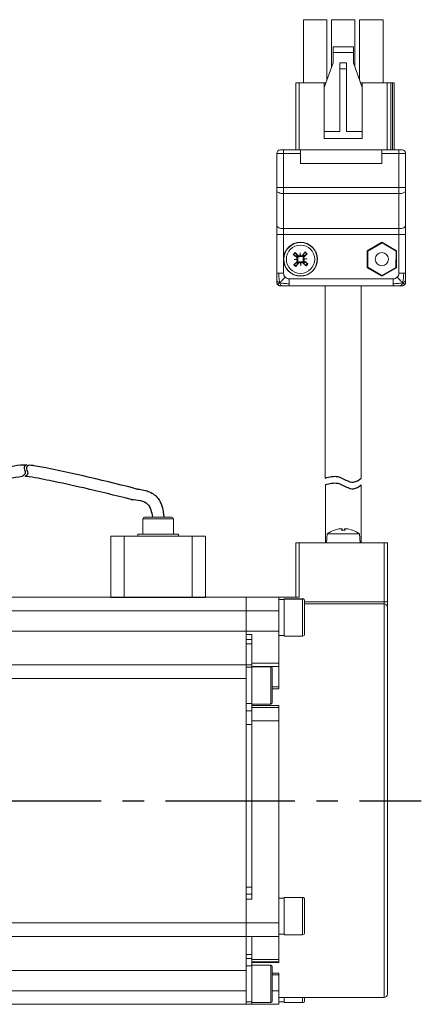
# Model space of a CAD drawing. Header units: millimetres. Extents: x -8094 to -7808, y 376 to 688.
# Tile 4 of 4: x -7868 to -7808, y 543 to 688. Entities that reach past the tile are written whole.
import ezdxf

# ---------------------------------------------------------------- set-up
doc = ezdxf.new("R2010")
doc.units = ezdxf.units.MM
doc.linetypes.add('CENTER2', pattern=[28.575, 19.05, -3.175, 3.175, -3.175])
doc.layers.add('Center', color=1, linetype='CENTER2')

msp = doc.modelspace()

# ---------------------------------------------------------------- linework, layer by layer
at = {"color": 7, "linetype": 'Continuous', "lineweight": 15}
for p, q in [((-7825.75, 678.47), (-7825.75, 687.77)), ((-7822.3, 687.77), (-7825.75, 687.77)), ((-7822.3, 678.85), (-7822.3, 687.77)), ((-7821.61, 680.79), (-7821.61, 687.77)), ((-7818.16, 687.77), (-7821.61, 687.77)), ((-7818.16, 680.79), (-7818.16, 687.77)), ((-7817.47, 678.85), (-7817.47, 687.77)), ((-7814.02, 687.77), (-7817.47, 687.77)), ((-7814.02, 678.47), (-7814.02, 687.77)), ((-7821.39, 683.77), (-7821.39, 682.92)), ((-7818.39, 683.77), (-7821.39, 683.77)), ((-7818.39, 682.92), (-7818.39, 683.77)), ((-7821.39, 682.92), (-7821.39, 681.42)), ((-7818.39, 682.92), (-7821.39, 682.92)), ((-7818.39, 681.42), (-7818.39, 682.92)), ((-7821.39, 681.42), (-7822.69, 677.77)), ((-7820.39, 681.42), (-7820.39, 680.55)), ((-7820.39, 681.42), (-7819.39, 681.42)), ((-7820.39, 671.27), (-7820.39, 680.55)), ((-7820.39, 680.55), (-7819.39, 680.55)), ((-7819.39, 680.55), (-7819.39, 681.42)), ((-7819.39, 671.27), (-7819.39, 680.55)), ((-7817.09, 677.77), (-7818.39, 681.42)), ((-7826.89, 678.47), (-7826.39, 678.47)), ((-7826.89, 668.57), (-7826.89, 678.47)), ((-7826.39, 678.47), (-7822.69, 678.47)), ((-7822.69, 678.47), (-7822.44, 678.47)), ((-7822.69, 677.77), (-7822.69, 678.47)), ((-7822.69, 677.77), (-7822.69, 671.27)), ((-7817.34, 678.47), (-7817.09, 678.47)), ((-7817.09, 678.47), (-7817.09, 677.77)), ((-7817.09, 678.47), (-7813.39, 678.47)), ((-7817.09, 677.77), (-7817.09, 671.27)), ((-7812.89, 678.47), (-7813.39, 678.47)), ((-7812.89, 668.57), (-7812.89, 678.47)), ((-7812.64, 678.47), (-7812.89, 678.47)), ((-7812.39, 678.47), (-7812.64, 678.47)), ((-7812.39, 668.57), (-7812.39, 678.47)), ((-7822.69, 671.27), (-7822.69, 670.27)), ((-7822.69, 671.27), (-7820.39, 671.27)), ((-7819.39, 671.27), (-7817.09, 671.27)), ((-7817.09, 670.27), (-7817.09, 671.27)), ((-7817.09, 670.27), (-7822.69, 670.27)), ((-7829.69, 663.04), (-7829.69, 668.07)), ((-7828.69, 668.07), (-7829.69, 668.07)), ((-7829.19, 668.57), (-7828.69, 668.57)), ((-7828.69, 668.57), (-7826.19, 668.57)), ((-7828.69, 668.57), (-7828.69, 668.07)), ((-7828.69, 663.04), (-7828.69, 668.07)), ((-7826.19, 668.07), (-7828.69, 668.07)), ((-7826.19, 668.07), (-7826.19, 668.57)), ((-7826.19, 668.57), (-7814.19, 668.57)), ((-7826.19, 666.57), (-7826.19, 668.07)), ((-7814.19, 668.57), (-7814.19, 668.07)), ((-7814.19, 668.57), (-7811.69, 668.57)), ((-7814.19, 668.07), (-7814.19, 666.57)), ((-7811.69, 668.07), (-7814.19, 668.07)), ((-7811.69, 668.07), (-7811.69, 668.57)), ((-7811.69, 668.57), (-7811.19, 668.57)), ((-7811.69, 663.04), (-7811.69, 668.07)), ((-7810.69, 668.07), (-7811.69, 668.07)), ((-7810.69, 663.04), (-7810.69, 668.07)), ((-7814.19, 666.57), (-7826.19, 666.57)), ((-7829.69, 663.04), (-7828.69, 663.04)), ((-7829.69, 657.44), (-7829.69, 662.59)), ((-7828.69, 663.04), (-7811.69, 663.04)), ((-7828.69, 663.04), (-7828.69, 662.15)), ((-7828.69, 662.15), (-7811.69, 662.15)), ((-7828.69, 656.99), (-7828.69, 662.15)), ((-7811.69, 663.04), (-7810.69, 663.04)), ((-7811.69, 662.15), (-7811.69, 663.04)), ((-7811.69, 662.15), (-7811.69, 656.99)), ((-7810.69, 657.44), (-7810.69, 662.59)), ((-7829.69, 656.1), (-7828.69, 656.1)), ((-7829.69, 650.4), (-7829.69, 656.1)), ((-7811.69, 656.99), (-7828.69, 656.99)), ((-7828.69, 656.1), (-7828.69, 656.99)), ((-7828.69, 656.1), (-7811.69, 656.1)), ((-7828.69, 650.4), (-7828.69, 656.1)), ((-7811.69, 656.99), (-7811.69, 656.1)), ((-7810.69, 656.1), (-7811.69, 656.1)), ((-7811.69, 656.1), (-7811.69, 650.4)), ((-7810.69, 650.4), (-7810.69, 656.1)), ((-7814.19, 654.97), (-7816.35, 653.72)), ((-7814.17, 654.87), (-7816.26, 653.68)), ((-7812.02, 653.72), (-7814.19, 654.97)), ((-7812.1, 653.65), (-7814.17, 654.87)), ((-7826.77, 652.77), (-7827.26, 653.16)), ((-7826.8, 652.91), (-7827.18, 653.1)), ((-7827, 653.45), (-7826.55, 653.01)), ((-7826.93, 653.38), (-7826.7, 653.02)), ((-7826.71, 652.85), (-7826.8, 652.91)), ((-7826.7, 653.02), (-7826.62, 652.94)), ((-7826.55, 653.01), (-7826.62, 652.94)), ((-7826.26, 653.03), (-7826.25, 653.43)), ((-7826.25, 653.43), (-7826.18, 653.03)), ((-7826.22, 653.06), (-7826.25, 653.43)), ((-7825.89, 653.04), (-7825.5, 653.54)), ((-7825.89, 653.04), (-7825.81, 652.99)), ((-7825.81, 652.99), (-7825.75, 653.08)), ((-7825.75, 653.08), (-7825.56, 653.46)), ((-7825.64, 652.98), (-7825.72, 652.9)), ((-7825.65, 652.83), (-7825.72, 652.9)), ((-7825.2, 653.28), (-7825.65, 652.83)), ((-7825.28, 653.21), (-7825.64, 652.98)), ((-7816.35, 653.72), (-7816.35, 651.22)), ((-7816.26, 653.68), (-7816.28, 651.28)), ((-7812.12, 651.25), (-7812.1, 653.65)), ((-7812.02, 651.22), (-7812.02, 653.72)), ((-7827.18, 651.65), (-7826.73, 652.1)), ((-7827.15, 652.41), (-7826.75, 652.47)), ((-7826.78, 652.43), (-7827.15, 652.41)), ((-7826.75, 652.4), (-7827.15, 652.41)), ((-7827.1, 651.72), (-7826.74, 651.96)), ((-7826.49, 651.89), (-7826.88, 651.39)), ((-7826.63, 651.86), (-7826.82, 651.48)), ((-7826.77, 652.77), (-7826.71, 652.85)), ((-7826.74, 651.96), (-7826.66, 652.03)), ((-7826.73, 652.1), (-7826.66, 652.03)), ((-7826.57, 651.95), (-7826.63, 651.86)), ((-7826.49, 651.89), (-7826.57, 651.95)), ((-7826.13, 651.51), (-7826.2, 651.9)), ((-7826.16, 651.88), (-7826.13, 651.51)), ((-7826.12, 651.91), (-7826.13, 651.51)), ((-7825.83, 651.93), (-7825.76, 652)), ((-7825.38, 651.48), (-7825.83, 651.93)), ((-7825.68, 651.91), (-7825.76, 652)), ((-7825.45, 651.56), (-7825.68, 651.91)), ((-7825.61, 652.17), (-7825.67, 652.09)), ((-7825.67, 652.09), (-7825.58, 652.03)), ((-7825.63, 652.54), (-7825.23, 652.52)), ((-7825.23, 652.52), (-7825.63, 652.46)), ((-7825.61, 652.17), (-7825.12, 651.77)), ((-7825.6, 652.5), (-7825.23, 652.52)), ((-7825.58, 652.03), (-7825.2, 651.83)), ((-7829.69, 649.4), (-7829.69, 650.4)), ((-7816.35, 651.22), (-7814.19, 649.97)), ((-7816.28, 651.28), (-7814.21, 650.07)), ((-7814.21, 650.07), (-7812.12, 651.25)), ((-7814.19, 649.97), (-7812.02, 651.22)), ((-7810.69, 650.4), (-7810.69, 649.4)), ((-7829.62, 648.81), (-7829.54, 648.72)), ((-7827.86, 648.57), (-7828.86, 648.57)), ((-7812.52, 649.57), (-7827.86, 649.57)), ((-7812.52, 648.57), (-7827.86, 648.57)), ((-7822.54, 648.57), (-7822.54, 620.23)), ((-7817.24, 620.19), (-7817.24, 648.57)), ((-7811.52, 648.57), (-7812.52, 648.57)), ((-7810.94, 648.64), (-7810.84, 648.72)), ((-7822.53, 619.26), (-7822.53, 610.68)), ((-7817.23, 610.68), (-7817.23, 619.22)), ((-7849.43, 614.23), (-7849.43, 611.98)), ((-7844.93, 614.23), (-7844.93, 611.98)), ((-7820.52, 612.72), (-7821.2, 612.55)), ((-7821.16, 612.55), (-7821.18, 612.55)), ((-7820.13, 612.55), (-7820.07, 612.72)), ((-7819.63, 612.55), (-7820.13, 612.55)), ((-7819.63, 612.55), (-7820.13, 612.55)), ((-7820.06, 612.55), (-7820.07, 612.73)), ((-7820.07, 612.73), (-7820.07, 612.73)), ((-7819.68, 612.73), (-7819.7, 612.55)), ((-7819.68, 612.72), (-7819.63, 612.55)), ((-7818.56, 612.55), (-7819.23, 612.72)), ((-7818.57, 612.55), (-7818.6, 612.55)), ((-7854.18, 602.68), (-7854.18, 611.68)), ((-7854.18, 611.68), (-7852.18, 611.68)), ((-7852.18, 611.68), (-7844.56, 611.68)), ((-7850.18, 611.98), (-7850.18, 611.68)), ((-7849.06, 611.98), (-7850.18, 611.98)), ((-7849.06, 611.98), (-7844.18, 611.98)), ((-7842.18, 611.68), (-7844.56, 611.68)), ((-7844.18, 611.98), (-7844.18, 611.68)), ((-7840.18, 611.68), (-7842.18, 611.68)), ((-7840.18, 602.68), (-7840.18, 611.68)), ((-7822.26, 611.99), (-7822.38, 610.68)), ((-7819.88, 611.99), (-7822.26, 611.99)), ((-7817.49, 611.99), (-7819.88, 611.99)), ((-7817.38, 610.68), (-7817.49, 611.99)), ((-7826.38, 610.68), (-7826.88, 610.68)), ((-7826.88, 602.68), (-7826.88, 610.68)), ((-7826.38, 610.68), (-7813.38, 610.68)), ((-7826.38, 610.68), (-7826.38, 602.68)), ((-7813.88, 601.97), (-7813.88, 610.68)), ((-7813.38, 601.97), (-7813.38, 610.68)), ((-7833.68, 602.68), (-7869.18, 602.68)), ((-7834.18, 602.68), (-7834.18, 600.68)), ((-7833.68, 602.68), (-7828.88, 602.68)), ((-7829.38, 600.68), (-7829.38, 602.68)), ((-7828.58, 602.34), (-7829.38, 602.34)), ((-7828.88, 602.68), (-7826.38, 602.68)), ((-7828.58, 596.93), (-7828.58, 602.43)), ((-7825.58, 597.25), (-7825.58, 602.13)), ((-7834.18, 600.68), (-7869.68, 600.68)), ((-7834.18, 597.68), (-7834.18, 600.68)), ((-7834.18, 600.68), (-7829.38, 600.68)), ((-7829.38, 597.68), (-7829.38, 600.68)), ((-7813.88, 601.68), (-7825.58, 601.68)), ((-7813.88, 601.97), (-7813.38, 601.97)), ((-7869.68, 597.68), (-7834.18, 597.68)), ((-7834.18, 597.68), (-7829.38, 597.68)), ((-7834.18, 597.18), (-7834.18, 597.68)), ((-7834.18, 597.68), (-7834.18, 592.68)), ((-7833.38, 597.18), (-7834.18, 597.18)), ((-7834.18, 596.43), (-7833.38, 596.43)), ((-7833.38, 592.94), (-7833.38, 597.18)), ((-7829.38, 597.68), (-7829.38, 592.94)), ((-7829.38, 597.02), (-7828.58, 597.02)), ((-7828.58, 596.93), (-7825.88, 596.93)), ((-7834.18, 592.68), (-7869.68, 592.68)), ((-7834.18, 590.68), (-7834.18, 592.68)), ((-7833.38, 592.34), (-7834.18, 592.34)), ((-7833.38, 592.94), (-7833.38, 592.46)), ((-7829.38, 592.94), (-7833.38, 592.94)), ((-7833.38, 592.43), (-7833.38, 592.46)), ((-7833.38, 592.46), (-7829.38, 592.46)), ((-7830.58, 592.43), (-7833.38, 592.43)), ((-7833.38, 586.93), (-7833.38, 592.43)), ((-7830.38, 587.13), (-7830.38, 592.23)), ((-7829.38, 592.46), (-7829.38, 592.94)), ((-7829.38, 592.46), (-7829.38, 589.48)), ((-7834.18, 590.68), (-7869.68, 590.68)), ((-7834.18, 554.68), (-7834.18, 590.68)), ((-7829.38, 589.19), (-7829.38, 589.48)), ((-7834.18, 587.02), (-7833.38, 587.02)), ((-7833.38, 586.93), (-7830.58, 586.93)), ((-7833.38, 586.69), (-7833.38, 586.93)), ((-7833.38, 586.43), (-7833.38, 586.69)), ((-7833.38, 586.69), (-7829.38, 586.69)), ((-7833.38, 584.43), (-7833.38, 586.43)), ((-7829.38, 586.43), (-7833.38, 586.43)), ((-7829.38, 586.43), (-7829.38, 586.69)), ((-7829.38, 584.43), (-7829.38, 586.43)), ((-7833.38, 585.93), (-7834.18, 585.93)), ((-7833.38, 584.43), (-7829.38, 584.43)), ((-7833.38, 558.18), (-7833.38, 584.43)), ((-7829.38, 554.68), (-7829.38, 584.43)), ((-7834.18, 558.93), (-7833.38, 558.93)), ((-7833.38, 558.18), (-7834.18, 558.18)), ((-7834.18, 558.18), (-7834.18, 554.68)), ((-7828.58, 558.34), (-7829.38, 558.34)), ((-7825.88, 558.43), (-7828.58, 558.43)), ((-7828.58, 552.93), (-7828.58, 558.43)), ((-7834.18, 554.68), (-7869.68, 554.68)), ((-7834.18, 554.68), (-7829.38, 554.68)), ((-7834.18, 554.68), (-7834.18, 552.68)), ((-7829.38, 552.68), (-7829.38, 554.68)), ((-7829.38, 553.02), (-7828.58, 553.02)), ((-7828.58, 552.93), (-7825.88, 552.93)), ((-7869.68, 552.68), (-7834.18, 552.68)), ((-7834.18, 552.65), (-7834.18, 552.68)), ((-7834.18, 552.68), (-7829.38, 552.68)), ((-7834.18, 552.68), (-7834.18, 547.68)), ((-7833.38, 552.65), (-7834.18, 552.65)), ((-7833.38, 549.27), (-7833.38, 552.65)), ((-7829.38, 552.68), (-7829.38, 549.27)), ((-7834.18, 549.43), (-7833.38, 549.43)), ((-7833.38, 549.27), (-7833.38, 548.93)), ((-7829.38, 549.27), (-7833.38, 549.27)), ((-7833.38, 548.84), (-7833.38, 548.93)), ((-7833.38, 548.93), (-7829.38, 548.93)), ((-7833.38, 548.43), (-7833.38, 548.84)), ((-7829.38, 548.84), (-7833.38, 548.84)), ((-7829.38, 548.93), (-7829.38, 549.27)), ((-7829.38, 548.93), (-7829.38, 548.84)), ((-7834.18, 547.68), (-7869.68, 547.68)), ((-7833.38, 548.34), (-7834.18, 548.34)), ((-7834.18, 544.68), (-7834.18, 547.68)), ((-7830.58, 548.43), (-7833.38, 548.43)), ((-7833.38, 545.68), (-7833.38, 548.43)), ((-7829.38, 546.85), (-7829.38, 547.29)), ((-7833.38, 542.93), (-7833.38, 545.68)), ((-7829.38, 546.85), (-7829.38, 544.68)), ((-7834.18, 544.68), (-7869.68, 544.68)), ((-7834.18, 542.68), (-7834.18, 544.68)), ((-7829.38, 542.68), (-7829.38, 544.68)), ((-7834.18, 542.68), (-7869.68, 542.68)), ((-7834.18, 543.02), (-7833.38, 543.02)), ((-7833.38, 542.68), (-7834.18, 542.68)), ((-7833.38, 542.93), (-7830.58, 542.93)), ((-7833.38, 542.68), (-7833.38, 542.93)), ((-7833.38, 542.68), (-7829.38, 542.68)), ((-7829.38, 543.68), (-7813.88, 543.68)), ((-7829.38, 543.02), (-7828.58, 543.02)), ((-7828.58, 542.93), (-7828.58, 543.68)), ((-7828.58, 542.93), (-7825.88, 542.93))]:
    msp.add_line(p, q, dxfattribs=at)
at = {"color": 8, "linetype": 'Continuous', "lineweight": 15}
for p, q in [((-7826.39, 668.57), (-7826.39, 678.47)), ((-7813.39, 668.57), (-7813.39, 678.47)), ((-7812.64, 678.47), (-7812.64, 668.57)), ((-7847.18, 614.23), (-7849.43, 614.23)), ((-7847.18, 614.23), (-7844.93, 614.23)), ((-7821.2, 612.55), (-7821.22, 612.55)), ((-7820.07, 612.72), (-7820.06, 612.55)), ((-7819.68, 612.72), (-7819.7, 612.55)), ((-7818.54, 612.55), (-7818.56, 612.55)), ((-7852.18, 611.68), (-7852.18, 602.68)), ((-7842.18, 611.68), (-7842.18, 602.68)), ((-7825.88, 596.93), (-7825.88, 602.43)), ((-7825.58, 601.97), (-7813.88, 601.97)), ((-7813.88, 601.97), (-7813.88, 601.68)), ((-7813.88, 543.68), (-7813.88, 601.68)), ((-7834.18, 595.78), (-7833.38, 595.78)), ((-7833.38, 592.7), (-7834.18, 592.7)), ((-7830.58, 586.93), (-7830.58, 592.43)), ((-7829.38, 589.48), (-7830.38, 589.48)), ((-7829.38, 589.19), (-7830.38, 589.19)), ((-7834.18, 583.93), (-7833.38, 583.93)), ((-7833.38, 559.93), (-7834.18, 559.93)), ((-7825.88, 552.93), (-7825.88, 558.43)), ((-7833.38, 550.01), (-7834.18, 550.01)), ((-7830.58, 545.68), (-7830.58, 548.43)), ((-7829.38, 547.29), (-7830.38, 547.29)), ((-7829.38, 547), (-7830.38, 547)), ((-7830.58, 542.93), (-7830.58, 545.68)), ((-7829.38, 544.68), (-7830.38, 544.68)), ((-7825.88, 542.93), (-7825.88, 543.68))]:
    msp.add_line(p, q, dxfattribs=at)
for p, q in [((-7854.18, 602.68), (-7840.18, 602.68)), ((-7828.58, 602.43), (-7825.88, 602.43))]:
    msp.add_line(p, q)
at = {"color": 7, "linetype": 'Continuous', "lineweight": 15, "flags": 128}
for points in [[(-7828.69, 662.15), (-7828.88, 662.15), (-7829.07, 662.18), (-7829.25, 662.22), (-7829.4, 662.28), (-7829.52, 662.34), (-7829.61, 662.42), (-7829.67, 662.51), (-7829.69, 662.59)], [(-7810.69, 662.59), (-7810.71, 662.51), (-7810.77, 662.42), (-7810.86, 662.34), (-7810.98, 662.28), (-7811.13, 662.22), (-7811.31, 662.18), (-7811.49, 662.15), (-7811.69, 662.15)], [(-7829.69, 657.44), (-7829.67, 657.35), (-7829.61, 657.27), (-7829.52, 657.19), (-7829.4, 657.12), (-7829.25, 657.07), (-7829.07, 657.02), (-7828.88, 657), (-7828.69, 656.99)], [(-7811.69, 656.99), (-7811.49, 657), (-7811.31, 657.02), (-7811.13, 657.07), (-7810.98, 657.12), (-7810.86, 657.19), (-7810.77, 657.27), (-7810.71, 657.35), (-7810.69, 657.44)]]:
    msp.add_lwpolyline(points, dxfattribs=at)
at = {"color": 7, "linetype": 'Continuous', "lineweight": 15}
for centre, radius in [((-7826.19, 652.47), 2.5), ((-7826.19, 652.47), 2.47), ((-7826.19, 652.47), 2.09), ((-7814.19, 652.47), 0.974)]:
    msp.add_circle(centre, radius, dxfattribs=at)
for centre, radius, start, end in [((-7829.19, 668.07), 0.5, 90, 180), ((-7811.19, 668.07), 0.5, 0, 90), ((-7826.19, 652.47), 1.28, 129.5154, 147.0737), ((-7826.19, 652.47), 1.17, 129.3199, 147.2692), ((-7826.19, 652.47), 0.751, 132.4741, 144.115), ((-7826.19, 652.47), 0.751, 42.4741, 54.115), ((-7826.19, 652.47), 1.17, 39.3199, 57.2692), ((-7826.19, 652.47), 1.28, 39.5154, 57.0737), ((-7826.19, 652.47), 1.28, 219.5154, 237.0737), ((-7826.19, 652.47), 1.17, 219.3199, 237.2692), ((-7826.19, 652.47), 0.751, 222.4741, 234.115), ((-7826.19, 652.47), 0.751, 312.4741, 324.115), ((-7826.19, 652.47), 1.17, 309.3199, 327.2692), ((-7826.19, 652.47), 1.28, 309.5154, 327.0737), ((-7829.19, 649.07), 0.5, 180, 246.6499), ((-7811.19, 649.07), 0.5, 270, 336.6499), ((-7849.18, 614.23), 0.25, 90, 180), ((-7845.18, 614.23), 0.25, 0, 90), ((-7819.88, 608.78), 4, 109.5843, 126.6072), ((-7821.18, 612.45), 0.108, 90, 109.5843), ((-7818.57, 612.45), 0.108, 70.4157, 90), ((-7819.88, 608.78), 4, 53.3928, 70.4157), ((-7825.88, 602.13), 0.3, 0, 90), ((-7813.88, 601.18), 0.5, 0, 90), ((-7825.88, 597.23), 0.3, 270, 0), ((-7830.58, 592.23), 0.2, 0, 90), ((-7830.58, 587.13), 0.2, 270, 0), ((-7825.88, 558.13), 0.3, 0, 90), ((-7825.88, 553.23), 0.3, 270, 0), ((-7830.58, 548.23), 0.2, 0, 90), ((-7813.88, 544.18), 0.5, 270, 0), ((-7830.58, 543.13), 0.2, 270, 0), ((-7825.88, 543.23), 0.3, 270, 0)]:
    msp.add_arc(centre, radius, start, end, dxfattribs=at)
for centre, major_axis, start_param, end_param in [((-7826.34, 653.14), (0.15, -0.001), 5.27877, 5.611566), ((-7826.12, 653.15), (0.149, 0.018), 3.813212, 4.146008), ((-7826.87, 652.54), (-0.018, 0.149), 3.813212, 4.146008), ((-7826.86, 652.32), (0.001, 0.15), 5.27877, 5.611566), ((-7826.26, 651.79), (0.149, 0.018), 0.67162, 1.004415), ((-7826.04, 651.8), (0.15, -0.001), 2.137178, 2.469973), ((-7825.52, 652.62), (0.001, 0.15), 2.137178, 2.469973), ((-7825.51, 652.39), (-0.018, 0.149), 0.67162, 1.004415)]:
    msp.add_ellipse(centre, major_axis=major_axis, ratio=0.868224, start_param=start_param, end_param=end_param, dxfattribs=at)
for points, knots in [([(-7829.69, 662.59), (-7829.69, 662.66), (-7829.69, 662.81), (-7829.69, 662.96), (-7829.69, 663.04)], [0, 0, 0, 0, 0.500004, 1, 1, 1, 1]), ([(-7810.69, 663.04), (-7810.69, 662.96), (-7810.69, 662.81), (-7810.69, 662.66), (-7810.69, 662.59)], [0, 0, 0, 0, 0.499996, 1, 1, 1, 1]), ([(-7829.69, 656.1), (-7829.69, 656.33), (-7829.69, 656.79), (-7829.69, 657.22), (-7829.69, 657.44)], [0, 0, 0, 0, 0.500001, 1, 1, 1, 1]), ([(-7810.69, 657.44), (-7810.69, 657.22), (-7810.69, 656.79), (-7810.69, 656.33), (-7810.69, 656.1)], [0, 0, 0, 0, 0.499999, 1, 1, 1, 1]), ([(-7827.26, 653.16), (-7827.26, 653.16), (-7827.24, 653.15), (-7827.22, 653.13), (-7827.2, 653.11), (-7827.18, 653.11), (-7827.18, 653.1), (-7827.18, 653.1)], [0, 0, 0, 0, 0.235666, 0.471389, 0.706073, 0.939644, 1, 1, 1, 1]), ([(-7826.93, 653.38), (-7826.94, 653.38), (-7826.94, 653.39), (-7826.96, 653.41), (-7826.98, 653.43), (-7826.99, 653.44), (-7827, 653.45), (-7827, 653.45)], [0, 0, 0, 0, 0.233464, 0.466999, 0.700401, 0.934623, 1, 1, 1, 1]), ([(-7826.62, 652.94), (-7826.59, 652.91), (-7826.54, 652.86), (-7826.45, 652.84), (-7826.36, 652.84), (-7826.29, 652.86), (-7826.24, 652.89), (-7826.22, 652.91), (-7826.22, 652.92)], [0, 0, 0, 0, 0.279098, 0.488173, 0.650352, 0.81343, 0.958195, 1, 1, 1, 1]), ([(-7826.55, 653.01), (-7826.54, 652.99), (-7826.5, 652.96), (-7826.44, 652.95), (-7826.37, 652.95), (-7826.31, 652.97), (-7826.28, 653), (-7826.26, 653.02), (-7826.26, 653.03)], [0, 0, 0, 0, 0.196376, 0.392864, 0.586837, 0.778446, 0.969376, 1, 1, 1, 1]), ([(-7826.22, 653.06), (-7826.22, 653.03), (-7826.22, 652.98), (-7826.22, 652.94), (-7826.22, 652.92)], [0, 0, 0, 0, 0.377073, 1, 1, 1, 1]), ([(-7826.22, 652.92), (-7826.19, 652.9), (-7826.15, 652.88), (-7826.08, 652.86), (-7826, 652.86), (-7825.92, 652.89), (-7825.85, 652.93), (-7825.82, 652.97), (-7825.81, 652.99)], [0, 0, 0, 0, 0.159643, 0.320175, 0.46507, 0.662462, 0.863604, 1, 1, 1, 1]), ([(-7826.18, 653.03), (-7826.17, 653.02), (-7826.14, 652.99), (-7826.07, 652.97), (-7826.01, 652.97), (-7825.95, 652.99), (-7825.91, 653.02), (-7825.89, 653.04), (-7825.89, 653.04)], [0, 0, 0, 0, 0.192217, 0.384472, 0.575502, 0.766782, 0.960085, 1, 1, 1, 1]), ([(-7825.72, 652.9), (-7825.75, 652.87), (-7825.79, 652.82), (-7825.82, 652.72), (-7825.82, 652.64), (-7825.79, 652.57), (-7825.76, 652.52), (-7825.74, 652.5), (-7825.74, 652.49)], [0, 0, 0, 0, 0.279079, 0.488168, 0.650332, 0.81342, 0.958185, 1, 1, 1, 1]), ([(-7825.5, 653.54), (-7825.5, 653.53), (-7825.51, 653.52), (-7825.53, 653.5), (-7825.54, 653.47), (-7825.55, 653.46), (-7825.55, 653.46), (-7825.56, 653.46)], [0, 0, 0, 0, 0.235669, 0.47136, 0.706048, 0.939643, 1, 1, 1, 1]), ([(-7825.2, 653.28), (-7825.21, 653.27), (-7825.22, 653.26), (-7825.25, 653.24), (-7825.26, 653.22), (-7825.28, 653.22), (-7825.28, 653.21), (-7825.28, 653.21)], [0, 0, 0, 0, 0.235688, 0.47142, 0.706056, 0.939611, 1, 1, 1, 1]), ([(-7827.18, 651.65), (-7827.17, 651.66), (-7827.16, 651.67), (-7827.13, 651.69), (-7827.12, 651.71), (-7827.1, 651.72), (-7827.1, 651.72), (-7827.1, 651.72)], [0, 0, 0, 0, 0.235688, 0.471379, 0.706055, 0.939635, 1, 1, 1, 1]), ([(-7826.88, 651.39), (-7826.88, 651.4), (-7826.87, 651.42), (-7826.85, 651.44), (-7826.84, 651.46), (-7826.83, 651.47), (-7826.83, 651.48), (-7826.82, 651.48)], [0, 0, 0, 0, 0.235676, 0.471398, 0.706082, 0.939618, 1, 1, 1, 1]), ([(-7826.78, 652.43), (-7826.76, 652.44), (-7826.7, 652.44), (-7826.66, 652.44), (-7826.64, 652.44)], [0, 0, 0, 0, 0.377073, 1, 1, 1, 1]), ([(-7826.75, 652.47), (-7826.74, 652.49), (-7826.71, 652.52), (-7826.69, 652.59), (-7826.69, 652.65), (-7826.71, 652.71), (-7826.74, 652.75), (-7826.76, 652.77), (-7826.77, 652.77)], [0, 0, 0, 0, 0.192215, 0.38449, 0.575496, 0.766781, 0.960069, 1, 1, 1, 1]), ([(-7826.73, 652.1), (-7826.71, 652.12), (-7826.69, 652.15), (-7826.67, 652.22), (-7826.67, 652.28), (-7826.7, 652.34), (-7826.73, 652.38), (-7826.75, 652.39), (-7826.75, 652.4)], [0, 0, 0, 0, 0.196388, 0.392848, 0.586835, 0.778438, 0.969377, 1, 1, 1, 1]), ([(-7826.64, 652.44), (-7826.63, 652.46), (-7826.6, 652.5), (-7826.58, 652.58), (-7826.58, 652.66), (-7826.61, 652.74), (-7826.65, 652.8), (-7826.69, 652.83), (-7826.71, 652.85)], [0, 0, 0, 0, 0.1596431, 0.320189, 0.4650692, 0.6624736, 0.8636046, 1, 1, 1, 1]), ([(-7826.66, 652.03), (-7826.63, 652.06), (-7826.59, 652.12), (-7826.56, 652.21), (-7826.56, 652.3), (-7826.59, 652.37), (-7826.62, 652.42), (-7826.64, 652.44), (-7826.64, 652.44)], [0, 0, 0, 0, 0.2790974, 0.4881858, 0.6503495, 0.8134411, 0.958206, 1, 1, 1, 1]), ([(-7826.16, 652.02), (-7826.18, 652.03), (-7826.23, 652.06), (-7826.3, 652.08), (-7826.38, 652.07), (-7826.46, 652.05), (-7826.53, 652), (-7826.56, 651.97), (-7826.57, 651.95)], [0, 0, 0, 0, 0.159651, 0.320197, 0.465078, 0.662469, 0.863604, 1, 1, 1, 1]), ([(-7826.2, 651.9), (-7826.21, 651.92), (-7826.24, 651.95), (-7826.31, 651.97), (-7826.37, 651.97), (-7826.43, 651.95), (-7826.47, 651.92), (-7826.49, 651.9), (-7826.49, 651.89)], [0, 0, 0, 0, 0.192212, 0.38447, 0.575496, 0.766771, 0.960069, 1, 1, 1, 1]), ([(-7825.76, 652), (-7825.79, 652.02), (-7825.84, 652.07), (-7825.93, 652.1), (-7826.02, 652.1), (-7826.09, 652.07), (-7826.14, 652.04), (-7826.16, 652.02), (-7826.16, 652.02)], [0, 0, 0, 0, 0.279089, 0.488177, 0.65034, 0.813432, 0.958196, 1, 1, 1, 1]), ([(-7826.16, 651.88), (-7826.16, 651.9), (-7826.16, 651.96), (-7826.16, 651.99), (-7826.16, 652.02)], [0, 0, 0, 0, 0.377073, 1, 1, 1, 1]), ([(-7825.83, 651.93), (-7825.84, 651.94), (-7825.88, 651.97), (-7825.94, 651.99), (-7826.01, 651.99), (-7826.07, 651.96), (-7826.1, 651.93), (-7826.12, 651.91), (-7826.12, 651.91)], [0, 0, 0, 0, 0.196372, 0.392851, 0.586841, 0.778446, 0.969373, 1, 1, 1, 1]), ([(-7825.74, 652.49), (-7825.75, 652.47), (-7825.78, 652.43), (-7825.8, 652.36), (-7825.8, 652.28), (-7825.77, 652.2), (-7825.73, 652.13), (-7825.69, 652.1), (-7825.67, 652.09)], [0, 0, 0, 0, 0.159652, 0.320185, 0.465082, 0.662475, 0.863612, 1, 1, 1, 1]), ([(-7825.6, 652.5), (-7825.62, 652.5), (-7825.68, 652.5), (-7825.72, 652.5), (-7825.74, 652.49)], [0, 0, 0, 0, 0.377073, 1, 1, 1, 1]), ([(-7825.65, 652.83), (-7825.67, 652.82), (-7825.69, 652.78), (-7825.71, 652.72), (-7825.71, 652.65), (-7825.68, 652.59), (-7825.65, 652.56), (-7825.63, 652.54), (-7825.63, 652.54)], [0, 0, 0, 0, 0.196384, 0.392862, 0.586829, 0.778433, 0.96936, 1, 1, 1, 1]), ([(-7825.63, 652.46), (-7825.64, 652.45), (-7825.67, 652.41), (-7825.69, 652.35), (-7825.69, 652.29), (-7825.67, 652.22), (-7825.64, 652.19), (-7825.62, 652.17), (-7825.61, 652.17)], [0, 0, 0, 0, 0.192196, 0.384469, 0.575496, 0.766752, 0.960069, 1, 1, 1, 1]), ([(-7825.38, 651.48), (-7825.38, 651.49), (-7825.4, 651.5), (-7825.42, 651.52), (-7825.43, 651.54), (-7825.44, 651.55), (-7825.45, 651.56), (-7825.45, 651.56)], [0, 0, 0, 0, 0.235728, 0.471417, 0.706051, 0.939628, 1, 1, 1, 1]), ([(-7825.12, 651.77), (-7825.12, 651.78), (-7825.14, 651.79), (-7825.16, 651.81), (-7825.18, 651.82), (-7825.2, 651.83), (-7825.2, 651.83), (-7825.2, 651.83)], [0, 0, 0, 0, 0.23571, 0.471394, 0.706031, 0.939619, 1, 1, 1, 1]), ([(-7829.69, 650.4), (-7829.69, 650.4), (-7829.68, 650.4), (-7829.62, 650.4), (-7829.53, 650.4), (-7829.44, 650.4), (-7829.4, 650.4)], [0, 0, 0, 0, 0.250001, 0.499999, 0.750004, 1, 1, 1, 1]), ([(-7829.4, 650.4), (-7829.35, 650.4), (-7829.25, 650.4), (-7829.07, 650.4), (-7828.89, 650.4), (-7828.76, 650.4), (-7828.69, 650.4)], [0, 0, 0, 0, 0.250002, 0.500007, 0.750005, 1, 1, 1, 1]), ([(-7829.24, 649.02), (-7829.26, 649.1), (-7829.32, 649.29), (-7829.38, 649.76), (-7829.39, 650.14), (-7829.4, 650.4)], [0, 0, 0, 0, 0.1809627, 0.4450338, 1, 1, 1, 1]), ([(-7828.45, 649.81), (-7828.52, 649.9), (-7828.66, 650.07), (-7828.68, 650.29), (-7828.69, 650.4)], [0, 0, 0, 0, 0.500008, 1, 1, 1, 1]), ([(-7811.69, 650.4), (-7811.7, 650.29), (-7811.72, 650.07), (-7811.86, 649.9), (-7811.93, 649.81)], [0, 0, 0, 0, 0.499992, 1, 1, 1, 1]), ([(-7811.69, 650.4), (-7811.62, 650.4), (-7811.49, 650.4), (-7811.31, 650.4), (-7811.13, 650.4), (-7811.03, 650.4), (-7810.98, 650.4)], [0, 0, 0, 0, 0.249995, 0.500002, 0.749999, 1, 1, 1, 1]), ([(-7810.98, 650.4), (-7810.99, 650.23), (-7810.99, 649.91), (-7811.03, 649.51), (-7811.08, 649.21), (-7811.12, 649.08), (-7811.14, 649.02)], [0, 0, 0, 0, 0.366245, 0.679929, 0.862724, 1, 1, 1, 1]), ([(-7810.98, 650.4), (-7810.94, 650.4), (-7810.85, 650.4), (-7810.76, 650.4), (-7810.7, 650.4), (-7810.69, 650.4), (-7810.69, 650.4)], [0, 0, 0, 0, 0.250001, 0.5, 0.750001, 1, 1, 1, 1]), ([(-7829.69, 649.4), (-7829.68, 649.35), (-7829.66, 649.24), (-7829.54, 649.14), (-7829.4, 649.07), (-7829.29, 649.03), (-7829.24, 649.02)], [0, 0, 0, 0, 0.325708, 0.62359, 0.819139, 1, 1, 1, 1]), ([(-7829.69, 649.07), (-7829.69, 649.07), (-7829.69, 649.07), (-7829.69, 649.09), (-7829.69, 649.15), (-7829.69, 649.26), (-7829.69, 649.35), (-7829.69, 649.4)], [0, 0, 0, 0, 0.102888, 0.203869, 0.418351, 0.677262, 1, 1, 1, 1]), ([(-7829.69, 649.07), (-7829.69, 649.04), (-7829.68, 648.97), (-7829.65, 648.88), (-7829.61, 648.79), (-7829.57, 648.74), (-7829.54, 648.71)], [0, 0, 0, 0, 0.249996, 0.499996, 0.750015, 1, 1, 1, 1]), ([(-7829.19, 648.57), (-7829.22, 648.57), (-7829.29, 648.57), (-7829.38, 648.6), (-7829.47, 648.65), (-7829.52, 648.69), (-7829.54, 648.71)], [0, 0, 0, 0, 0.250011, 0.500005, 0.749993, 1, 1, 1, 1]), ([(-7829.53, 648.73), (-7829.53, 648.73), (-7829.51, 648.74), (-7829.43, 648.83), (-7829.31, 648.95), (-7829.24, 649.02)], [0, 0, 0, 0, 0.212895, 0.561827, 1, 1, 1, 1]), ([(-7829.24, 649.02), (-7829.19, 649.07), (-7829.07, 649.19), (-7828.8, 649.46), (-7828.58, 649.68), (-7828.45, 649.81)], [0, 0, 0, 0, 0.228879, 0.527151, 1, 1, 1, 1]), ([(-7829.24, 649.02), (-7829.16, 649), (-7828.97, 648.94), (-7828.5, 648.88), (-7828.12, 648.87), (-7827.86, 648.86)], [0, 0, 0, 0, 0.180958, 0.445033, 1, 1, 1, 1]), ([(-7828.86, 648.57), (-7828.91, 648.58), (-7829.01, 648.6), (-7829.11, 648.72), (-7829.19, 648.86), (-7829.22, 648.97), (-7829.24, 649.02)], [0, 0, 0, 0, 0.325708, 0.623594, 0.819146, 1, 1, 1, 1]), ([(-7829.19, 648.57), (-7829.19, 648.57), (-7829.19, 648.57), (-7829.16, 648.57), (-7829.11, 648.57), (-7829, 648.57), (-7828.91, 648.57), (-7828.86, 648.57)], [0, 0, 0, 0, 0.102887, 0.203868, 0.41834, 0.677249, 1, 1, 1, 1]), ([(-7827.86, 649.57), (-7827.97, 649.58), (-7828.19, 649.6), (-7828.36, 649.74), (-7828.45, 649.81)], [0, 0, 0, 0, 0.500006, 1, 1, 1, 1]), ([(-7827.86, 649.57), (-7827.86, 649.5), (-7827.86, 649.37), (-7827.86, 649.18), (-7827.86, 649.01), (-7827.86, 648.91), (-7827.86, 648.86)], [0, 0, 0, 0, 0.250004, 0.500002, 0.749999, 1, 1, 1, 1]), ([(-7827.86, 648.86), (-7827.86, 648.82), (-7827.86, 648.73), (-7827.86, 648.64), (-7827.86, 648.58), (-7827.86, 648.57), (-7827.86, 648.57)], [0, 0, 0, 0, 0.250001, 0.5, 0.750001, 1, 1, 1, 1]), ([(-7811.93, 649.81), (-7812.02, 649.74), (-7812.19, 649.6), (-7812.41, 649.58), (-7812.52, 649.57)], [0, 0, 0, 0, 0.5, 1, 1, 1, 1]), ([(-7812.52, 648.86), (-7812.52, 648.91), (-7812.52, 649.01), (-7812.52, 649.18), (-7812.52, 649.37), (-7812.52, 649.5), (-7812.52, 649.57)], [0, 0, 0, 0, 0.250001, 0.499998, 0.749996, 1, 1, 1, 1]), ([(-7811.14, 649.02), (-7811.22, 649), (-7811.41, 648.94), (-7811.88, 648.88), (-7812.26, 648.87), (-7812.52, 648.86)], [0, 0, 0, 0, 0.180959, 0.445031, 1, 1, 1, 1]), ([(-7812.52, 648.57), (-7812.52, 648.57), (-7812.52, 648.58), (-7812.52, 648.64), (-7812.52, 648.73), (-7812.52, 648.82), (-7812.52, 648.86)], [0, 0, 0, 0, 0.249999, 0.5, 0.749999, 1, 1, 1, 1]), ([(-7811.93, 649.81), (-7811.85, 649.73), (-7811.68, 649.56), (-7811.4, 649.28), (-7811.23, 649.11), (-7811.14, 649.02)], [0, 0, 0, 0, 0.2886673, 0.6101494, 1, 1, 1, 1]), ([(-7811.52, 648.57), (-7811.47, 648.58), (-7811.37, 648.6), (-7811.27, 648.72), (-7811.19, 648.86), (-7811.16, 648.97), (-7811.14, 649.02)], [0, 0, 0, 0, 0.325711, 0.623594, 0.819148, 1, 1, 1, 1]), ([(-7811.19, 648.57), (-7811.19, 648.57), (-7811.19, 648.57), (-7811.22, 648.57), (-7811.27, 648.57), (-7811.38, 648.57), (-7811.47, 648.57), (-7811.52, 648.57)], [0, 0, 0, 0, 0.102886, 0.203866, 0.418345, 0.677252, 1, 1, 1, 1]), ([(-7811.19, 648.57), (-7811.16, 648.57), (-7811.09, 648.57), (-7811, 648.6), (-7810.91, 648.65), (-7810.86, 648.69), (-7810.84, 648.71)], [0, 0, 0, 0, 0.249997, 0.499996, 0.749989, 1, 1, 1, 1]), ([(-7811.14, 649.02), (-7811.08, 649.04), (-7810.94, 649.09), (-7810.8, 649.17), (-7810.71, 649.27), (-7810.7, 649.36), (-7810.69, 649.4)], [0, 0, 0, 0, 0.2305835, 0.4969888, 0.7437409, 1, 1, 1, 1]), ([(-7810.85, 648.73), (-7810.85, 648.73), (-7810.86, 648.74), (-7810.95, 648.83), (-7811.07, 648.95), (-7811.14, 649.02)], [0, 0, 0, 0, 0.212894, 0.561824, 1, 1, 1, 1]), ([(-7810.69, 649.07), (-7810.69, 649.04), (-7810.7, 648.97), (-7810.73, 648.88), (-7810.77, 648.79), (-7810.81, 648.74), (-7810.84, 648.71)], [0, 0, 0, 0, 0.249996, 0.499995, 0.750004, 1, 1, 1, 1]), ([(-7810.69, 649.4), (-7810.69, 649.35), (-7810.69, 649.26), (-7810.69, 649.15), (-7810.69, 649.09), (-7810.69, 649.07), (-7810.69, 649.07), (-7810.69, 649.07)], [0, 0, 0, 0, 0.322738, 0.581649, 0.796131, 0.897112, 1, 1, 1, 1]), ([(-7847.18, 614.48), (-7847.39, 614.48), (-7847.74, 614.48), (-7848.19, 614.48), (-7848.52, 614.48), (-7848.8, 614.48), (-7849.07, 614.48), (-7849.13, 614.48), (-7849.17, 614.48)], [0.0346224, 0.0346224, 0.0346224, 0.0346224, 0.2394428, 0.3698068, 0.5000001, 0.6303643, 0.7605568, 1, 1, 1, 1]), ([(-7847.18, 614.48), (-7846.96, 614.48), (-7846.61, 614.48), (-7846.17, 614.48), (-7845.83, 614.48), (-7845.56, 614.48), (-7845.28, 614.48), (-7845.22, 614.48), (-7845.18, 614.48)], [0.0346224, 0.0346224, 0.0346224, 0.0346224, 0.2394428, 0.3698068, 0.5000001, 0.6303643, 0.7605568, 1, 1, 1, 1]), ([(-7820.07, 612.72), (-7820.08, 612.73), (-7820.08, 612.74), (-7820.14, 612.75), (-7820.23, 612.75), (-7820.35, 612.75), (-7820.46, 612.73), (-7820.51, 612.72), (-7820.52, 612.72)], [0, 0, 0, 0, 0.193097, 0.386319, 0.57646, 0.764847, 0.954274, 1, 1, 1, 1]), ([(-7820.12, 612.55), (-7820.12, 612.55), (-7820.12, 612.56), (-7820.13, 612.55), (-7820.13, 612.55), (-7820.13, 612.55)], [0, 0, 0, 0, 0.213524, 0.80344, 1, 1, 1, 1]), ([(-7819.23, 612.72), (-7819.28, 612.73), (-7819.37, 612.74), (-7819.5, 612.75), (-7819.6, 612.75), (-7819.67, 612.75), (-7819.68, 612.73), (-7819.68, 612.72), (-7819.68, 612.72)], [0, 0, 0, 0, 0.193099, 0.386318, 0.576461, 0.764848, 0.954274, 1, 1, 1, 1]), ([(-7819.63, 612.55), (-7819.63, 612.55), (-7819.63, 612.56), (-7819.63, 612.55), (-7819.63, 612.55)], [0, 0, 0, 0, 0.58446, 1, 1, 1, 1]), ([(-7813.38, 601.3), (-7813.38, 601.33), (-7813.38, 601.4), (-7813.38, 601.56), (-7813.38, 601.76), (-7813.38, 601.9), (-7813.38, 601.97)], [0, 0, 0, 0, 0.1439368, 0.4295242, 0.7145814, 1, 1, 1, 1]), ([(-7813.38, 544.2), (-7813.38, 544.22), (-7813.38, 544.27), (-7813.38, 544.81), (-7813.38, 545.68), (-7813.38, 546.86), (-7813.38, 548.33), (-7813.38, 550.08), (-7813.38, 552.12), (-7813.38, 554.47), (-7813.38, 557.1), (-7813.38, 559.99), (-7813.38, 563.06), (-7813.38, 566.26), (-7813.38, 569.53), (-7813.38, 572.8), (-7813.38, 576), (-7813.38, 579.08), (-7813.38, 582.05), (-7813.38, 584.9), (-7813.38, 587.65), (-7813.38, 590.28), (-7813.38, 592.74), (-7813.38, 594.97), (-7813.38, 596.9), (-7813.38, 598.5), (-7813.38, 599.74), (-7813.38, 600.6), (-7813.38, 601.1), (-7813.38, 601.14), (-7813.38, 601.16)], [0, 0, 0, 0, 0.033495, 0.070222, 0.10586, 0.140772, 0.174906, 0.209034, 0.243946, 0.27959, 0.316311, 0.35335, 0.390643, 0.427931, 0.464969, 0.501696, 0.537334, 0.572246, 0.60638, 0.640508, 0.675421, 0.711064, 0.747785, 0.784824, 0.822117, 0.859405, 0.896443, 0.93317, 0.968808, 1, 1, 1, 1]), ([(-7825.58, 553.25), (-7825.58, 553.26), (-7825.58, 553.3), (-7825.58, 553.57), (-7825.58, 553.87), (-7825.58, 554.24), (-7825.58, 554.8), (-7825.58, 555.58), (-7825.58, 556.37), (-7825.58, 556.95), (-7825.58, 557.35), (-7825.58, 557.68), (-7825.58, 558.01), (-7825.58, 558.08), (-7825.58, 558.13)], [0, 0, 0, 0, 0.108503, 0.174508, 0.240442, 0.306447, 0.372381, 0.493628, 0.614875, 0.68088, 0.746814, 0.812819, 0.878753, 1, 1, 1, 1]), ([(-7830.38, 543.13), (-7830.38, 543.16), (-7830.38, 543.22), (-7830.38, 543.53), (-7830.38, 543.86), (-7830.38, 544.27), (-7830.38, 544.86), (-7830.38, 545.36), (-7830.38, 548.23)], [0, 0, 0, 0, 0.239443, 0.369789, 0.5, 0.630346, 0.760557, 1, 1, 1, 1]), ([(-7825.58, 543.25), (-7825.58, 543.27), (-7825.58, 543.3), (-7825.58, 543.51), (-7825.58, 543.64), (-7825.58, 543.68)], [0, 0, 0, 0, 0.5521, 0.887955, 1, 1, 1, 1])]:
    msp.add_open_spline(points, degree=3, knots=knots, dxfattribs=at)
at = {"ltscale": 0.5}
for points, knots in [([(-7920.49, 656.93), (-7912.02, 636.18), (-7904.34, 616.26), (-7880.73, 618.85), (-7867.81, 622.25), (-7866.56, 622.16)], [0, 0, 0, 0, 21.227123, 55.054963, 58.573323, 58.573323, 58.573323, 58.573323]), ([(-7920.2, 652.37), (-7913.55, 635.54), (-7905.42, 614.85), (-7881.3, 617.24), (-7868.62, 620.3), (-7867.19, 620.51)], [0, 0, 0, 0, 23.167717, 56.995556, 60.487415, 60.487415, 60.487415, 60.487415])]:
    msp.add_open_spline(points, degree=3, knots=knots, dxfattribs=at)
at = {"start_tangent": (-0.935084, -0.354426), "end_tangent": (-0.937946, -0.346782)}
for points in [[(-7866.56, 622.16), (-7866.95, 621.84), (-7866.78, 620.97), (-7867.19, 620.51)], [(-7866.19, 622.11), (-7866.58, 621.8), (-7866.41, 620.93), (-7866.78, 620.48)]]:
    msp.add_spline(points, degree=3, dxfattribs=at)
at = {"color": 0}
for points, knots in [([(-7850.76, 618.73), (-7855.77, 619.97), (-7860.94, 621.25), (-7865.82, 622.09), (-7866.19, 622.11)], [0, 0, 0, 0, 15.305878, 15.80509, 15.80509, 15.80509, 15.80509]), ([(-7851.17, 617.08), (-7853.5, 617.66), (-7855.83, 618.23), (-7859.82, 619.15), (-7861.51, 619.52), (-7864.33, 620.07), (-7865.46, 620.33), (-7866.66, 620.47), (-7866.72, 620.47), (-7866.78, 620.48)], [0, 0, 0, 0, 7.126683, 7.126683, 12.358052, 12.358052, 15.956791, 15.956791, 16.140475, 16.140475, 16.140475, 16.140475]), ([(-7850.76, 618.73), (-7850.62, 618.7), (-7850.53, 618.67), (-7850.24, 618.62), (-7850.01, 618.58), (-7849.47, 618.49), (-7849.16, 618.44), (-7848.59, 618.25), (-7848.34, 618.15), (-7847.94, 617.92), (-7847.78, 617.81), (-7847.41, 617.49), (-7847.23, 617.27), (-7846.95, 616.84), (-7846.84, 616.63), (-7846.67, 616.22), (-7846.61, 616.03), (-7846.45, 615.45), (-7846.39, 615.1), (-7846.33, 614.48)], [0, 0, 0, 0, 0.426595, 0.426595, 1.109256, 1.109256, 1.791916, 1.791916, 2.245444, 2.245444, 2.515595, 2.515595, 2.9206, 2.9206, 3.325604, 3.325604, 3.730608, 3.730608, 4.572094, 4.572094, 4.572094, 4.572094])]:
    msp.add_open_spline(points, degree=3, knots=knots, dxfattribs=at)
for points in [[(-7822.54, 620.23), (-7820.69, 620.44), (-7818.36, 619.63), (-7817.23, 620.2)], [(-7822.53, 619.26), (-7820.69, 619.45), (-7818.36, 618.65), (-7817.23, 619.22)]]:
    msp.add_spline(points, degree=3)
at = {"color": 0, "start_tangent": (0.959151, -0.282896)}
msp.add_spline([(-7851.17, 617.08), (-7848.74, 616.39), (-7848, 614.48)], degree=3, dxfattribs=at)
at = {"layer": 'Center'}
msp.add_line((-7960.38, 572.68), (-7808.38, 572.68), dxfattribs=at)

doc.saveas('drawing.dxf')
